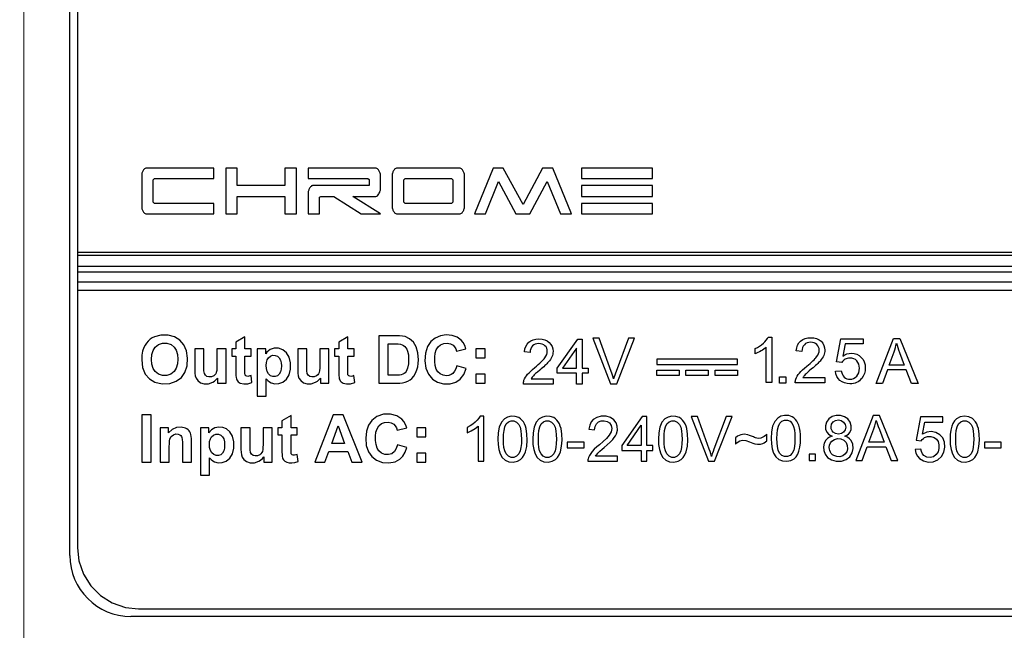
# Model space of a CAD drawing. Header units: inches. Extents: x 0 to 5108, y 0 to 2887.
# Tile 4 of 8: x 274 to 306, y 129 to 149. Entities that reach past the tile are written whole.
import ezdxf

# ---------------------------------------------------------------- set-up
doc = ezdxf.new("R2010")
doc.units = ezdxf.units.IN
doc.header["$MEASUREMENT"] = 0
doc.layers.add('Dimension', color=2, linetype='Continuous', lineweight=9)
doc.styles.add('ROMANS', font='romans')
doc.dimstyles.new('yutana', dxfattribs={"dimscale": 2, "dimtxt": 2, "dimasz": 1.5, "dimexe": 1, "dimexo": 1, "dimgap": 1, "dimtad": 1, "dimdec": 1, "dimzin": 0, "dimdsep": 46, "dimtxsty": 'ROMANS', "dimcen": 0, "dimadec": 0, "dimazin": 0, "dimtp": 0.01, "dimtm": 0.01, "dimtfac": 1, "dimtdec": 1, "dimtmove": 0, "dimatfit": 3, "dimfxl": 1, "dimtolj": 1, "dimtzin": 0, "dimlwd": 0, "dimlwe": 0, "dimarcsym": 0})

# ---------------------------------------------------------------- blocks, each defined once
blk = doc.blocks.new('*D8')
at = {"layer": 'Defpoints', "color": 0}
for p in [(320.306, 190.501), (341.806, 190.501), (274.306, 106.501)]:
    blk.add_point(p, dxfattribs=at)
at = {"layer": 'Dimension', "color": 0, "lineweight": 0}
for p, q in [((322.306, 190.501), (343.806, 190.501)), ((341.806, 112.501), (341.806, 184.501)), ((276.306, 106.501), (343.806, 106.501))]:
    blk.add_line(p, q, dxfattribs=at)
at = {"layer": 'Dimension', "color": 0}
for points in [[(340.806, 184.501), (342.806, 184.501), (341.806, 190.501)], [(340.806, 112.501), (342.806, 112.501), (341.806, 106.501)]]:
    blk.add_solid(points, dxfattribs=at)
at = {"layer": 'Dimension', "color": 0, "insert": (337.306, 148.501), "char_height": 5, "attachment_point": 5, "rotation": 90, "style": 'ROMANS'}
blk.add_mtext('\\A1;84.0', dxfattribs=at)
blk = doc.blocks.new('*D5')
at = {"layer": 'Defpoints', "color": 0}
for p in [(274.306, 106.501), (255.806, 103.001), (271.807, 103.001)]:
    blk.add_point(p, dxfattribs=at)
at = {"layer": 'Dimension', "color": 0, "lineweight": 0}
for p, q in [((255.806, 112.501), (255.806, 132.977)), ((272.306, 106.501), (253.806, 106.501)), ((255.806, 103.001), (255.806, 106.501)), ((269.807, 103.001), (253.806, 103.001)), ((255.806, 97.001), (255.806, 91.001))]:
    blk.add_line(p, q, dxfattribs=at)
at = {"layer": 'Dimension', "color": 0}
for points in [[(254.806, 112.501), (256.806, 112.501), (255.806, 106.501)], [(254.806, 97.001), (256.806, 97.001), (255.806, 103.001)]]:
    blk.add_solid(points, dxfattribs=at)
at = {"layer": 'Dimension', "color": 0, "insert": (251.306, 125.739), "char_height": 5, "attachment_point": 5, "rotation": 90, "style": 'ROMANS'}
blk.add_mtext('\\A1;3.5', dxfattribs=at)
blk = doc.blocks.new('*D6')
at = {"color": 0, "lineweight": 0}
for p, q in [((274.306, 108.501), (274.306, 209.001)), ((320.306, 192.501), (320.306, 209.001)), ((277.306, 207.001), (317.306, 207.001))]:
    blk.add_line(p, q, dxfattribs=at)
at = {"color": 0}
for points in [[(277.306, 207.501), (277.306, 206.501), (274.306, 207.001)], [(317.306, 207.501), (317.306, 206.501), (320.306, 207.001)]]:
    blk.add_solid(points, dxfattribs=at)
at = {"layer": 'Defpoints', "color": 0}
for p in [(320.306, 207.001), (320.306, 190.501), (274.306, 106.501)]:
    blk.add_point(p, dxfattribs=at)
at = {"color": 0, "insert": (297.306, 211.001), "char_height": 4, "attachment_point": 5, "style": 'ROMANS'}
blk.add_mtext('\\A1;46.0', dxfattribs=at)

msp = doc.modelspace()

# ---------------------------------------------------------------- linework, layer by layer
at = {"color": 7, "linetype": 'Continuous'}
for p, q in [((275.806, 131.001), (275.806, 166.001)), ((276.056, 165.75), (276.056, 131.251)), ((280.512, 143.654), (278.309, 143.654)), ((280.512, 143.313), (280.512, 143.654)), ((280.9, 143.654), (280.9, 142.154)), ((281.273, 143.654), (280.9, 143.654)), ((281.273, 143.079), (281.273, 143.654)), ((282.838, 143.654), (282.838, 143.079)), ((283.212, 143.654), (282.838, 143.654)), ((283.212, 142.154), (283.212, 143.654)), ((283.599, 143.654), (283.599, 143.316)), ((285.803, 143.654), (283.599, 143.654)), ((288.547, 143.654), (286.495, 143.654)), ((289.64, 143.654), (289.029, 142.154)), ((289.97, 143.654), (289.64, 143.654)), ((290.616, 142.462), (289.97, 143.654)), ((291.254, 143.654), (290.616, 142.462)), ((291.584, 143.654), (291.254, 143.654)), ((292.196, 142.154), (291.584, 143.654)), ((292.53, 143.654), (292.53, 143.313)), ((294.843, 143.654), (292.53, 143.654)), ((294.843, 143.313), (294.843, 143.654)), ((278.156, 143.436), (278.156, 142.372)), ((278.53, 143.272), (278.574, 143.313)), ((278.53, 142.536), (278.53, 143.272)), ((278.574, 143.313), (280.512, 143.313)), ((283.599, 143.316), (285.544, 143.316)), ((285.544, 143.316), (285.587, 143.275)), ((285.587, 143.275), (285.587, 143.079)), ((285.956, 142.956), (285.956, 143.436)), ((286.342, 143.436), (286.342, 142.372)), ((286.716, 143.272), (286.76, 143.313)), ((286.716, 142.536), (286.716, 143.272)), ((286.76, 143.313), (288.282, 143.313)), ((288.282, 143.313), (288.325, 143.272)), ((288.325, 143.272), (288.325, 142.536)), ((288.7, 142.372), (288.7, 143.436)), ((289.389, 142.154), (289.814, 143.21)), ((289.814, 143.21), (290.381, 142.154)), ((290.842, 142.154), (291.402, 143.22)), ((291.402, 143.22), (291.835, 142.154)), ((292.53, 143.313), (294.843, 143.313)), ((282.838, 143.079), (281.273, 143.079)), ((283.599, 142.863), (283.599, 142.154)), ((285.587, 143.079), (283.741, 143.079)), ((292.53, 143.079), (292.53, 142.724)), ((294.846, 143.079), (292.53, 143.079)), ((294.846, 142.724), (294.846, 143.079)), ((278.574, 142.495), (278.53, 142.536)), ((281.273, 142.154), (281.273, 142.724)), ((281.273, 142.724), (282.838, 142.724)), ((282.838, 142.724), (282.838, 142.154)), ((283.967, 142.702), (284.008, 142.727)), ((283.967, 142.154), (283.967, 142.702)), ((284.008, 142.727), (284.434, 142.727)), ((284.434, 142.727), (285.325, 142.154)), ((285.956, 142.154), (285.059, 142.724)), ((285.059, 142.724), (285.806, 142.724)), ((286.76, 142.495), (286.716, 142.536)), ((288.325, 142.536), (288.282, 142.495)), ((292.53, 142.724), (294.846, 142.724)), ((280.512, 142.495), (278.574, 142.495)), ((280.512, 142.154), (280.512, 142.495)), ((288.282, 142.495), (286.76, 142.495)), ((292.53, 142.495), (292.53, 142.154)), ((294.843, 142.495), (292.53, 142.495)), ((294.843, 142.154), (294.843, 142.495)), ((278.309, 142.154), (280.512, 142.154)), ((280.9, 142.154), (281.273, 142.154)), ((282.838, 142.154), (283.212, 142.154)), ((283.599, 142.154), (283.967, 142.154)), ((285.325, 142.154), (285.956, 142.154)), ((286.495, 142.154), (288.547, 142.154)), ((289.029, 142.154), (289.389, 142.154)), ((290.381, 142.154), (290.842, 142.154)), ((291.835, 142.154), (292.196, 142.154)), ((292.53, 142.154), (294.843, 142.154)), ((318.556, 140.898), (276.056, 140.898)), ((276.056, 140.81), (318.556, 140.81)), ((318.556, 140.437), (276.056, 140.437)), ((276.056, 140.261), (318.556, 140.261)), ((318.556, 139.928), (276.056, 139.928)), ((276.056, 139.664), (318.556, 139.664)), ((281.53, 138.144), (281.233, 137.971)), ((281.53, 137.749), (281.53, 138.144)), ((284.891, 138.144), (284.593, 137.971)), ((284.891, 137.749), (284.891, 138.144)), ((285.901, 138.175), (285.901, 136.628)), ((286.471, 138.175), (285.901, 138.175)), ((291.73, 137.112), (292.401, 138.065)), ((292.401, 138.065), (292.548, 138.065)), ((292.548, 138.065), (292.548, 137.112)), ((279.892, 137.749), (279.892, 137.039)), ((280.189, 137.749), (279.892, 137.749)), ((280.189, 137.233), (280.189, 137.749)), ((280.615, 137.749), (280.615, 137.275)), ((280.912, 137.749), (280.615, 137.749)), ((280.912, 136.628), (280.912, 137.749)), ((281.096, 137.749), (281.096, 137.512)), ((281.233, 137.749), (281.096, 137.749)), ((281.233, 137.971), (281.233, 137.749)), ((281.733, 137.749), (281.53, 137.749)), ((281.733, 137.512), (281.733, 137.749)), ((281.93, 137.749), (281.93, 136.201)), ((282.207, 137.749), (281.93, 137.749)), ((282.207, 137.584), (282.207, 137.749)), ((283.253, 137.749), (283.253, 137.039)), ((283.549, 137.749), (283.253, 137.749)), ((283.549, 137.233), (283.549, 137.749)), ((283.976, 137.749), (283.976, 137.275)), ((284.272, 137.749), (283.976, 137.749)), ((284.272, 136.628), (284.272, 137.749)), ((284.457, 137.749), (284.457, 137.512)), ((284.593, 137.749), (284.457, 137.749)), ((284.593, 137.971), (284.593, 137.749)), ((285.093, 137.749), (284.891, 137.749)), ((285.093, 137.512), (285.093, 137.749)), ((286.213, 136.888), (286.213, 137.913)), ((286.213, 137.913), (286.353, 137.913)), ((288.442, 137.674), (288.751, 137.749)), ((289.078, 137.749), (289.078, 137.452)), ((289.375, 137.749), (289.078, 137.749)), ((289.375, 137.452), (289.375, 137.749)), ((292.367, 137.775), (291.908, 137.112)), ((292.367, 137.112), (292.367, 137.775)), ((281.096, 137.512), (281.233, 137.512)), ((281.233, 137.512), (281.233, 137.023)), ((281.53, 137.06), (281.53, 137.512)), ((281.53, 137.512), (281.733, 137.512)), ((284.457, 137.512), (284.593, 137.512)), ((284.593, 137.512), (284.593, 137.023)), ((284.891, 137.06), (284.891, 137.512)), ((284.891, 137.512), (285.093, 137.512)), ((289.078, 137.452), (289.375, 137.452)), ((280.191, 137.031), (280.189, 137.233)), ((283.551, 137.031), (283.549, 137.233)), ((288.755, 137.1), (288.453, 137.197)), ((288.678, 136.906), (288.755, 137.1)), ((291.73, 136.948), (291.73, 137.112)), ((291.908, 137.112), (292.367, 137.112)), ((292.548, 137.112), (292.746, 137.112)), ((292.746, 137.112), (292.746, 136.948)), ((294.984, 136.872), (294.984, 137.053)), ((294.984, 137.053), (295.721, 137.053)), ((295.721, 137.053), (295.721, 136.872)), ((295.929, 136.872), (295.929, 137.053)), ((295.929, 137.053), (296.666, 137.053)), ((296.666, 137.053), (296.666, 136.872)), ((296.887, 136.872), (296.887, 137.053)), ((296.887, 137.053), (297.624, 137.053)), ((297.624, 137.053), (297.624, 136.872)), ((280.205, 136.944), (280.191, 137.031)), ((280.636, 136.795), (280.636, 136.628)), ((281.757, 136.646), (281.731, 136.876)), ((282.227, 136.201), (282.227, 136.766)), ((283.566, 136.944), (283.551, 137.031)), ((283.996, 136.795), (283.996, 136.628)), ((285.117, 136.646), (285.092, 136.876)), ((286.446, 136.888), (286.213, 136.888)), ((289.078, 136.924), (289.078, 136.628)), ((289.375, 136.924), (289.078, 136.924)), ((289.375, 136.628), (289.375, 136.924)), ((292.367, 136.948), (291.73, 136.948)), ((292.367, 136.596), (292.367, 136.948)), ((292.746, 136.948), (292.548, 136.948)), ((292.548, 136.948), (292.548, 136.596)), ((295.721, 136.872), (294.984, 136.872)), ((296.666, 136.872), (295.929, 136.872)), ((297.624, 136.872), (296.887, 136.872)), ((280.636, 136.628), (280.912, 136.628)), ((283.996, 136.628), (284.272, 136.628)), ((285.901, 136.628), (286.488, 136.628)), ((289.078, 136.628), (289.375, 136.628)), ((292.548, 136.596), (292.367, 136.596)), ((281.93, 136.201), (282.227, 136.201)), ((278.156, 135.595), (278.156, 134.048)), ((278.468, 135.595), (278.156, 135.595)), ((278.468, 134.048), (278.468, 135.595)), ((283.036, 135.565), (282.739, 135.392)), ((283.036, 135.169), (283.036, 135.565)), ((284.412, 135.595), (283.81, 134.048)), ((284.743, 135.595), (284.412, 135.595)), ((285.363, 134.048), (284.743, 135.595)), ((289.329, 135.548), (289.213, 135.548)), ((289.329, 134.073), (289.329, 135.548)), ((294.509, 135.542), (293.839, 134.59)), ((294.657, 135.542), (294.509, 135.542)), ((294.657, 134.59), (294.657, 135.542)), ((296.315, 135.542), (296.104, 135.542)), ((296.104, 135.542), (296.674, 134.073)), ((296.697, 134.475), (296.315, 135.542)), ((297.25, 135.542), (296.853, 134.475)), ((296.873, 134.073), (297.448, 135.542)), ((297.448, 135.542), (297.25, 135.542)), ((302.053, 135.567), (301.489, 134.098)), ((302.262, 135.567), (302.053, 135.567)), ((302.864, 134.098), (302.262, 135.567)), ((303.599, 135.522), (303.456, 134.767)), ((304.329, 135.522), (303.599, 135.522)), ((304.329, 135.35), (304.329, 135.522)), ((278.762, 135.169), (278.762, 134.048)), ((279.037, 135.169), (278.762, 135.169)), ((279.037, 135.004), (279.037, 135.169)), ((280.076, 135.169), (280.076, 133.622)), ((280.352, 135.169), (280.076, 135.169)), ((280.352, 135.004), (280.352, 135.169)), ((281.398, 135.169), (281.398, 134.459)), ((281.695, 135.169), (281.398, 135.169)), ((281.695, 134.654), (281.695, 135.169)), ((282.121, 135.169), (282.121, 134.696)), ((282.418, 135.169), (282.121, 135.169)), ((282.418, 134.048), (282.418, 135.169)), ((282.602, 135.169), (282.602, 134.933)), ((282.739, 135.169), (282.602, 135.169)), ((282.739, 135.392), (282.739, 135.169)), ((283.239, 135.169), (283.036, 135.169)), ((283.239, 134.933), (283.239, 135.169)), ((284.365, 134.66), (284.574, 135.234)), ((284.574, 135.234), (284.787, 134.66)), ((286.508, 135.095), (286.816, 135.169)), ((287.144, 135.169), (287.144, 134.872)), ((287.441, 135.169), (287.144, 135.169)), ((287.441, 134.872), (287.441, 135.169)), ((288.788, 135.179), (288.788, 135.005)), ((289.149, 135.222), (289.149, 134.073)), ((292.768, 135.123), (292.954, 135.104)), ((294.017, 134.59), (294.476, 135.252)), ((294.476, 135.252), (294.476, 134.59)), ((301.913, 134.701), (302.074, 135.132)), ((302.258, 135.108), (302.411, 134.701)), ((303.664, 134.955), (303.743, 135.35)), ((303.743, 135.35), (304.329, 135.35)), ((282.602, 134.933), (282.739, 134.933)), ((282.739, 134.933), (282.739, 134.444)), ((283.036, 134.481), (283.036, 134.933)), ((283.036, 134.933), (283.239, 134.933)), ((287.144, 134.872), (287.441, 134.872)), ((297.551, 134.836), (297.551, 134.631)), ((298.577, 134.747), (298.577, 134.96)), ((279.059, 134.048), (279.059, 134.556)), ((279.487, 134.62), (279.487, 134.048)), ((279.784, 134.048), (279.784, 134.745)), ((281.697, 134.452), (281.695, 134.654)), ((284.787, 134.66), (284.365, 134.66)), ((286.821, 134.521), (286.518, 134.617)), ((292.608, 134.695), (292.054, 134.695)), ((292.054, 134.695), (292.054, 134.514)), ((292.054, 134.514), (292.608, 134.514)), ((292.608, 134.514), (292.608, 134.695)), ((293.839, 134.59), (293.839, 134.425)), ((294.476, 134.59), (294.017, 134.59)), ((294.855, 134.59), (294.657, 134.59)), ((294.855, 134.425), (294.855, 134.59)), ((301.695, 134.098), (301.856, 134.543)), ((301.856, 134.543), (302.471, 134.543)), ((302.411, 134.701), (301.913, 134.701)), ((302.471, 134.543), (302.642, 134.098)), ((303.613, 134.474), (303.425, 134.458)), ((303.456, 134.767), (303.626, 134.745)), ((306.241, 134.695), (305.687, 134.695)), ((305.687, 134.695), (305.687, 134.514)), ((305.687, 134.514), (306.241, 134.514)), ((306.241, 134.514), (306.241, 134.695)), ((280.373, 133.622), (280.373, 134.186)), ((281.711, 134.364), (281.697, 134.452)), ((282.142, 134.215), (282.142, 134.048)), ((283.263, 134.067), (283.238, 134.297)), ((284.141, 134.048), (284.269, 134.399)), ((284.269, 134.399), (284.887, 134.399)), ((284.887, 134.399), (285.022, 134.048)), ((287.144, 134.344), (287.144, 134.048)), ((287.441, 134.344), (287.144, 134.344)), ((287.441, 134.048), (287.441, 134.344)), ((293.705, 134.246), (292.985, 134.246)), ((293.705, 134.073), (293.705, 134.246)), ((293.839, 134.425), (294.476, 134.425)), ((294.476, 134.425), (294.476, 134.073)), ((294.657, 134.425), (294.855, 134.425)), ((294.657, 134.073), (294.657, 134.425)), ((300.173, 134.303), (299.967, 134.303)), ((299.967, 134.303), (299.967, 134.098)), ((300.173, 134.098), (300.173, 134.303)), ((278.156, 134.048), (278.468, 134.048)), ((278.762, 134.048), (279.059, 134.048)), ((279.487, 134.048), (279.784, 134.048)), ((282.142, 134.048), (282.418, 134.048)), ((283.81, 134.048), (284.141, 134.048)), ((285.022, 134.048), (285.363, 134.048)), ((287.144, 134.048), (287.441, 134.048)), ((289.149, 134.073), (289.329, 134.073)), ((292.734, 134.073), (293.705, 134.073)), ((294.476, 134.073), (294.657, 134.073)), ((296.674, 134.073), (296.873, 134.073)), ((299.967, 134.098), (300.173, 134.098)), ((301.489, 134.098), (301.695, 134.098)), ((302.642, 134.098), (302.864, 134.098)), ((280.076, 133.622), (280.373, 133.622)), ((315.806, 129.001), (277.806, 129.001)), ((278.056, 129.251), (315.556, 129.251))]:
    msp.add_line(p, q, dxfattribs=at)
for points in [[(278.17, 143.507), (278.162, 143.483), (278.158, 143.459), (278.156, 143.436)], [(278.251, 143.632), (278.218, 143.598), (278.191, 143.556), (278.17, 143.507)], [(278.309, 143.654), (278.29, 143.652), (278.27, 143.644), (278.251, 143.632)], [(285.859, 143.632), (285.84, 143.644), (285.821, 143.652), (285.803, 143.654)], [(285.941, 143.507), (285.92, 143.557), (285.892, 143.599), (285.859, 143.632)], [(285.956, 143.436), (285.954, 143.459), (285.949, 143.483), (285.941, 143.507)], [(286.357, 143.507), (286.349, 143.483), (286.344, 143.459), (286.342, 143.436)], [(286.391, 143.578), (286.377, 143.554), (286.366, 143.531), (286.357, 143.507)], [(286.438, 143.632), (286.42, 143.615), (286.404, 143.597), (286.391, 143.578)], [(286.495, 143.654), (286.476, 143.652), (286.457, 143.644), (286.438, 143.632)], [(288.602, 143.632), (288.584, 143.644), (288.565, 143.652), (288.547, 143.654)], [(288.685, 143.507), (288.664, 143.557), (288.636, 143.599), (288.602, 143.632)], [(288.7, 143.436), (288.698, 143.459), (288.693, 143.483), (288.685, 143.507)], [(283.612, 142.929), (283.605, 142.906), (283.6, 142.885), (283.599, 142.863)], [(283.644, 142.999), (283.632, 142.977), (283.621, 142.954), (283.612, 142.929)], [(283.689, 143.055), (283.673, 143.038), (283.658, 143.02), (283.644, 142.999)], [(283.741, 143.079), (283.723, 143.076), (283.705, 143.068), (283.689, 143.055)], [(285.906, 142.81), (285.92, 142.835), (285.932, 142.861), (285.941, 142.886)], [(285.941, 142.886), (285.949, 142.91), (285.954, 142.933), (285.956, 142.956)], [(285.806, 142.724), (285.833, 142.732), (285.86, 142.751), (285.884, 142.778), (285.906, 142.81)], [(278.156, 142.372), (278.158, 142.349), (278.162, 142.325), (278.17, 142.301)], [(278.17, 142.301), (278.18, 142.276), (278.191, 142.253), (278.204, 142.231)], [(278.204, 142.231), (278.218, 142.211), (278.234, 142.192), (278.251, 142.176)], [(286.342, 142.372), (286.344, 142.349), (286.349, 142.325), (286.357, 142.301)], [(286.357, 142.301), (286.366, 142.277), (286.377, 142.253), (286.391, 142.231)], [(286.391, 142.231), (286.405, 142.211), (286.421, 142.192), (286.438, 142.176)], [(288.602, 142.176), (288.621, 142.193), (288.638, 142.211), (288.651, 142.231)], [(288.651, 142.231), (288.665, 142.253), (288.676, 142.277), (288.685, 142.301)], [(288.685, 142.301), (288.693, 142.325), (288.698, 142.349), (288.7, 142.372)], [(278.251, 142.176), (278.27, 142.164), (278.29, 142.157), (278.309, 142.154)], [(286.438, 142.176), (286.457, 142.164), (286.476, 142.157), (286.495, 142.154)], [(288.547, 142.154), (288.565, 142.157), (288.584, 142.164), (288.602, 142.176)], [(278.571, 138.14), (278.502, 138.105), (278.435, 138.059), (278.37, 138.001)], [(279.453, 136.813), (279.569, 136.978), (279.639, 137.193), (279.656, 137.445), (279.622, 137.684), (279.537, 137.88), (279.405, 138.033), (279.232, 138.14), (279.02, 138.195), (278.782, 138.194), (278.571, 138.14)], [(286.766, 138.146), (286.675, 138.164), (286.576, 138.172), (286.471, 138.175)], [(287.197, 137.386), (287.181, 137.615), (287.125, 137.811), (287.032, 137.965), (286.909, 138.078), (286.766, 138.146)], [(288.593, 138.033), (288.462, 138.127), (288.3, 138.185), (288.107, 138.201), (287.913, 138.173), (287.746, 138.101), (287.607, 137.988)], [(288.751, 137.749), (288.711, 137.861), (288.658, 137.957), (288.593, 138.033)], [(302.15, 136.613), (302.714, 138.082), (302.923, 138.082), (303.525, 136.613), (303.303, 136.613), (303.132, 137.058), (302.517, 137.058), (302.356, 136.613), (302.15, 136.613)], [(278.226, 137.789), (278.186, 137.67), (278.163, 137.536), (278.156, 137.392)], [(278.37, 138.001), (278.314, 137.935), (278.265, 137.863), (278.226, 137.789)], [(278.478, 137.402), (278.49, 137.561), (278.529, 137.697), (278.596, 137.802)], [(278.596, 137.802), (278.701, 137.885), (278.833, 137.929), (278.982, 137.929), (279.114, 137.886), (279.217, 137.803)], [(279.217, 137.803), (279.283, 137.699), (279.321, 137.567), (279.334, 137.412), (279.322, 137.253), (279.282, 137.112), (279.214, 137.003)], [(282.352, 137.721), (282.296, 137.683), (282.246, 137.636), (282.207, 137.584)], [(282.888, 137.621), (282.767, 137.72), (282.629, 137.768), (282.482, 137.767), (282.352, 137.721)], [(286.353, 137.913), (286.445, 137.913), (286.53, 137.908), (286.61, 137.898)], [(286.61, 137.898), (286.666, 137.881), (286.715, 137.856), (286.754, 137.825)], [(286.754, 137.825), (286.79, 137.784), (286.82, 137.734), (286.843, 137.676)], [(287.607, 137.988), (287.496, 137.823), (287.426, 137.608), (287.408, 137.356), (287.441, 137.114), (287.526, 136.915), (287.658, 136.762), (287.823, 136.658), (288.02, 136.606), (288.233, 136.609), (288.418, 136.661), (288.565, 136.759), (288.678, 136.906)], [(287.835, 136.993), (287.781, 137.083), (287.747, 137.198), (287.732, 137.329), (287.731, 137.471), (287.746, 137.603), (287.78, 137.719), (287.837, 137.811)], [(287.837, 137.811), (287.923, 137.884), (288.027, 137.925), (288.14, 137.933), (288.242, 137.913), (288.327, 137.864)], [(288.327, 137.864), (288.376, 137.815), (288.416, 137.75), (288.442, 137.674)], [(278.156, 137.392), (278.185, 137.134), (278.274, 136.923), (278.409, 136.765), (278.589, 136.657), (278.82, 136.605), (279.073, 136.615), (279.287, 136.688), (279.453, 136.813)], [(278.599, 137.004), (278.532, 137.109), (278.491, 137.246), (278.478, 137.402)], [(282.223, 137.207), (282.231, 137.304), (282.254, 137.388), (282.295, 137.456)], [(282.295, 137.456), (282.359, 137.51), (282.435, 137.536), (282.517, 137.535), (282.591, 137.507), (282.651, 137.454)], [(282.651, 137.454), (282.692, 137.383), (282.715, 137.292), (282.722, 137.192)], [(282.886, 136.758), (282.973, 136.901), (283.018, 137.086), (283.018, 137.294), (282.974, 137.479), (282.888, 137.621)], [(286.843, 137.676), (286.868, 137.551), (286.875, 137.411), (286.869, 137.259), (286.843, 137.117)], [(287.15, 137.057), (287.177, 137.158), (287.193, 137.269), (287.197, 137.386)], [(279.892, 137.039), (279.895, 136.949), (279.908, 136.865), (279.932, 136.791)], [(280.615, 137.275), (280.615, 137.19), (280.612, 137.111), (280.606, 137.038), (280.593, 136.974)], [(281.536, 136.901), (281.53, 136.95), (281.531, 137.004), (281.53, 137.06)], [(282.299, 136.928), (282.255, 137.004), (282.231, 137.1), (282.223, 137.207)], [(282.722, 137.192), (282.716, 137.086), (282.694, 136.994), (282.653, 136.921)], [(283.253, 137.039), (283.256, 136.949), (283.269, 136.865), (283.293, 136.791)], [(283.976, 137.275), (283.975, 137.19), (283.973, 137.111), (283.966, 137.038), (283.954, 136.974)], [(284.896, 136.901), (284.891, 136.95), (284.891, 137.004), (284.891, 137.06)], [(286.843, 137.117), (286.822, 137.059), (286.795, 137.008), (286.761, 136.967)], [(286.985, 136.784), (287.049, 136.859), (287.105, 136.951), (287.15, 137.057)], [(288.453, 137.197), (288.423, 137.097), (288.38, 137.013), (288.324, 136.947)], [(279.214, 137.003), (279.107, 136.917), (278.979, 136.874), (278.837, 136.873), (278.708, 136.917), (278.599, 137.004)], [(279.932, 136.791), (279.99, 136.708), (280.081, 136.641), (280.199, 136.606), (280.338, 136.609), (280.475, 136.654)], [(280.511, 136.87), (280.432, 136.835), (280.354, 136.829), (280.288, 136.846), (280.236, 136.886), (280.205, 136.944)], [(280.475, 136.654), (280.537, 136.693), (280.592, 136.741), (280.636, 136.795)], [(280.593, 136.974), (280.575, 136.936), (280.547, 136.901), (280.511, 136.87)], [(281.233, 137.023), (281.233, 136.949), (281.235, 136.879), (281.242, 136.814)], [(281.242, 136.814), (281.251, 136.772), (281.265, 136.732), (281.284, 136.699)], [(281.563, 136.863), (281.55, 136.874), (281.541, 136.887), (281.536, 136.901)], [(281.731, 136.876), (281.693, 136.863), (281.656, 136.852), (281.622, 136.848), (281.589, 136.851), (281.563, 136.863)], [(282.227, 136.766), (282.278, 136.715), (282.331, 136.672), (282.385, 136.639)], [(282.653, 136.921), (282.593, 136.868), (282.519, 136.841), (282.438, 136.842), (282.362, 136.871), (282.299, 136.928)], [(282.385, 136.639), (282.504, 136.605), (282.642, 136.611), (282.771, 136.661), (282.886, 136.758)], [(283.293, 136.791), (283.351, 136.708), (283.442, 136.641), (283.559, 136.606), (283.698, 136.609), (283.836, 136.654)], [(283.871, 136.87), (283.793, 136.835), (283.716, 136.829), (283.65, 136.845), (283.598, 136.884), (283.566, 136.944)], [(283.836, 136.654), (283.897, 136.693), (283.952, 136.741), (283.996, 136.795)], [(283.954, 136.974), (283.935, 136.936), (283.907, 136.901), (283.871, 136.87)], [(284.593, 137.023), (284.593, 136.95), (284.596, 136.88), (284.603, 136.814)], [(284.603, 136.814), (284.612, 136.772), (284.625, 136.732), (284.644, 136.699)], [(284.923, 136.863), (284.911, 136.874), (284.902, 136.887), (284.896, 136.901)], [(285.092, 136.876), (285.044, 136.86), (284.999, 136.849), (284.958, 136.85), (284.923, 136.863)], [(286.635, 136.903), (286.576, 136.893), (286.513, 136.889), (286.446, 136.888)], [(286.761, 136.967), (286.726, 136.941), (286.683, 136.919), (286.635, 136.903)], [(286.765, 136.66), (286.849, 136.693), (286.923, 136.735), (286.985, 136.784)], [(288.11, 136.868), (288.007, 136.884), (287.908, 136.929), (287.835, 136.993)], [(288.324, 136.947), (288.264, 136.906), (288.188, 136.878), (288.11, 136.868)], [(298.997, 136.629), (298.997, 136.834), (299.202, 136.834), (299.202, 136.629), (298.997, 136.629)], [(281.284, 136.699), (281.308, 136.672), (281.34, 136.648), (281.378, 136.629)], [(281.378, 136.629), (281.49, 136.603), (281.619, 136.609), (281.757, 136.646)], [(284.644, 136.699), (284.668, 136.672), (284.701, 136.648), (284.738, 136.629)], [(284.738, 136.629), (284.85, 136.604), (284.978, 136.608), (285.117, 136.646)], [(286.488, 136.628), (286.587, 136.631), (286.68, 136.641), (286.765, 136.66)], [(286.659, 135.454), (286.497, 135.562), (286.289, 135.617), (286.053, 135.61), (285.842, 135.539), (285.673, 135.408)], [(286.816, 135.169), (286.776, 135.281), (286.723, 135.377), (286.659, 135.454)], [(289.213, 135.548), (289.171, 135.48), (289.117, 135.414), (289.052, 135.352)], [(290.004, 135.462), (289.907, 135.35), (289.837, 135.194), (289.8, 135.008), (289.791, 134.798)], [(290.477, 135.5), (290.363, 135.54), (290.23, 135.547), (290.105, 135.52), (290.004, 135.462)], [(290.625, 135.363), (290.581, 135.419), (290.531, 135.466), (290.477, 135.5)], [(291.145, 135.462), (291.048, 135.35), (290.978, 135.194), (290.941, 135.008), (290.932, 134.798)], [(291.619, 135.5), (291.502, 135.54), (291.37, 135.547), (291.246, 135.52), (291.145, 135.462)], [(291.766, 135.363), (291.722, 135.419), (291.672, 135.466), (291.619, 135.5)], [(292.911, 135.439), (292.843, 135.359), (292.793, 135.251), (292.768, 135.123)], [(293.58, 135.431), (293.471, 135.504), (293.328, 135.543), (293.168, 135.544), (293.023, 135.508), (292.911, 135.439)], [(293.667, 134.966), (293.7, 135.095), (293.695, 135.223), (293.655, 135.334), (293.58, 135.431)], [(295.252, 135.462), (295.155, 135.35), (295.085, 135.194), (295.048, 135.008), (295.039, 134.798)], [(295.726, 135.5), (295.61, 135.54), (295.477, 135.547), (295.353, 135.52), (295.252, 135.462)], [(295.873, 135.363), (295.83, 135.419), (295.779, 135.466), (295.726, 135.5)], [(298.937, 135.487), (298.84, 135.374), (298.77, 135.218), (298.733, 135.032), (298.724, 134.822)], [(299.411, 135.525), (299.295, 135.565), (299.162, 135.571), (299.038, 135.545), (298.937, 135.487)], [(299.558, 135.387), (299.515, 135.444), (299.464, 135.49), (299.411, 135.525)], [(300.608, 135.463), (300.528, 135.354), (300.495, 135.23), (300.502, 135.11), (300.547, 135.011)], [(301.225, 135.46), (301.122, 135.531), (300.99, 135.568), (300.841, 135.568), (300.71, 135.532), (300.608, 135.463)], [(301.288, 135.011), (301.333, 135.11), (301.34, 135.227), (301.306, 135.35), (301.225, 135.46)], [(304.779, 135.462), (304.715, 135.397), (304.661, 135.314), (304.619, 135.217)], [(305.399, 135.363), (305.304, 135.467), (305.182, 135.529), (305.037, 135.548), (304.893, 135.525), (304.779, 135.462)], [(279.586, 135.159), (279.446, 135.192), (279.292, 135.179), (279.156, 135.118), (279.037, 135.004)], [(279.709, 135.068), (279.677, 135.103), (279.635, 135.134), (279.586, 135.159)], [(281.033, 135.041), (280.927, 135.131), (280.806, 135.182), (280.673, 135.193), (280.548, 135.165), (280.438, 135.1), (280.352, 135.004)], [(285.673, 135.408), (285.567, 135.256), (285.498, 135.057), (285.474, 134.825), (285.494, 134.589), (285.563, 134.387), (285.672, 134.232)], [(285.901, 134.413), (285.847, 134.504), (285.813, 134.618), (285.798, 134.749), (285.797, 134.891), (285.811, 135.023), (285.846, 135.139), (285.902, 135.231)], [(285.902, 135.231), (285.989, 135.304), (286.094, 135.346), (286.206, 135.354), (286.308, 135.333), (286.393, 135.285)], [(286.393, 135.285), (286.441, 135.236), (286.481, 135.171), (286.508, 135.095)], [(289.052, 135.352), (288.974, 135.289), (288.886, 135.231), (288.788, 135.179)], [(288.788, 135.005), (288.924, 135.068), (289.046, 135.141), (289.149, 135.222)], [(289.976, 134.798), (289.979, 134.945), (289.994, 135.078), (290.023, 135.195), (290.069, 135.293)], [(290.069, 135.293), (290.138, 135.362), (290.224, 135.395), (290.318, 135.393), (290.405, 135.355), (290.479, 135.279)], [(290.479, 135.279), (290.522, 135.186), (290.546, 135.072), (290.559, 134.942), (290.563, 134.797), (290.56, 134.656), (290.547, 134.528), (290.523, 134.412), (290.479, 134.316)], [(290.716, 135.144), (290.691, 135.224), (290.661, 135.297), (290.625, 135.363)], [(290.696, 134.38), (290.735, 134.559), (290.748, 134.761), (290.743, 134.962), (290.716, 135.144)], [(291.117, 134.798), (291.12, 134.945), (291.135, 135.078), (291.164, 135.195), (291.211, 135.293)], [(291.211, 135.293), (291.279, 135.361), (291.365, 135.395), (291.46, 135.393), (291.547, 135.355), (291.62, 135.279)], [(291.62, 135.279), (291.664, 135.186), (291.688, 135.072), (291.701, 134.942), (291.705, 134.797), (291.701, 134.656), (291.689, 134.528), (291.665, 134.412), (291.62, 134.316)], [(291.857, 135.144), (291.833, 135.224), (291.803, 135.298), (291.766, 135.363)], [(291.837, 134.38), (291.877, 134.563), (291.89, 134.767), (291.885, 134.965), (291.857, 135.144)], [(292.954, 135.104), (292.971, 135.213), (293.015, 135.3), (293.08, 135.358), (293.168, 135.391), (293.27, 135.397), (293.365, 135.375), (293.441, 135.325)], [(293.441, 135.325), (293.495, 135.245), (293.517, 135.144), (293.496, 135.037), (293.433, 134.927)], [(295.225, 134.798), (295.228, 134.945), (295.242, 135.078), (295.272, 135.195), (295.318, 135.293)], [(295.318, 135.293), (295.387, 135.361), (295.472, 135.395), (295.567, 135.393), (295.654, 135.355), (295.728, 135.279)], [(295.728, 135.279), (295.771, 135.186), (295.795, 135.072), (295.808, 134.942), (295.812, 134.797), (295.808, 134.656), (295.796, 134.528), (295.772, 134.412), (295.728, 134.316)], [(295.965, 135.144), (295.94, 135.224), (295.91, 135.298), (295.873, 135.363)], [(295.945, 134.38), (295.984, 134.563), (295.997, 134.767), (295.992, 134.965), (295.965, 135.144)], [(298.91, 134.822), (298.913, 134.969), (298.927, 135.103), (298.956, 135.22), (299.003, 135.318)], [(299.003, 135.318), (299.072, 135.386), (299.157, 135.42), (299.252, 135.418), (299.339, 135.38), (299.413, 135.304)], [(299.413, 135.304), (299.456, 135.211), (299.48, 135.097), (299.493, 134.967), (299.497, 134.822), (299.494, 134.681), (299.481, 134.553), (299.457, 134.436), (299.413, 134.341)], [(299.65, 135.169), (299.625, 135.249), (299.595, 135.322), (299.558, 135.387)], [(299.683, 134.822), (299.68, 134.945), (299.67, 135.061), (299.65, 135.169)], [(300.678, 135.2), (300.695, 135.286), (300.747, 135.359), (300.826, 135.409), (300.92, 135.424), (301.012, 135.407), (301.088, 135.356)], [(300.744, 135.029), (300.71, 135.074), (300.686, 135.133), (300.678, 135.2)], [(301.088, 135.356), (301.139, 135.281), (301.156, 135.191), (301.14, 135.103), (301.09, 135.029)], [(302.074, 135.132), (302.106, 135.227), (302.133, 135.32), (302.153, 135.412)], [(302.153, 135.412), (302.184, 135.312), (302.219, 135.211), (302.258, 135.108)], [(304.619, 135.217), (304.587, 135.089), (304.571, 134.948), (304.566, 134.798)], [(304.751, 134.798), (304.754, 134.945), (304.768, 135.078), (304.798, 135.195), (304.844, 135.293)], [(304.844, 135.293), (304.913, 135.362), (304.999, 135.395), (305.093, 135.393), (305.18, 135.355), (305.253, 135.279)], [(305.253, 135.279), (305.297, 135.186), (305.321, 135.072), (305.334, 134.942), (305.338, 134.797), (305.334, 134.656), (305.322, 134.528), (305.298, 134.412), (305.253, 134.316)], [(305.49, 135.144), (305.466, 135.224), (305.436, 135.297), (305.399, 135.363)], [(305.47, 134.38), (305.51, 134.559), (305.523, 134.761), (305.518, 134.962), (305.49, 135.144)], [(279.059, 134.556), (279.06, 134.649), (279.066, 134.735), (279.081, 134.813)], [(279.081, 134.813), (279.123, 134.887), (279.194, 134.942), (279.273, 134.966), (279.347, 134.962), (279.406, 134.938)], [(279.406, 134.938), (279.431, 134.917), (279.452, 134.888), (279.468, 134.855)], [(279.468, 134.855), (279.482, 134.784), (279.485, 134.704), (279.487, 134.62)], [(279.767, 134.944), (279.753, 134.989), (279.733, 135.031), (279.709, 135.068)], [(279.784, 134.745), (279.782, 134.815), (279.777, 134.881), (279.767, 134.944)], [(280.369, 134.627), (280.376, 134.724), (280.4, 134.809), (280.441, 134.876)], [(280.441, 134.876), (280.505, 134.93), (280.581, 134.957), (280.664, 134.956), (280.737, 134.928), (280.796, 134.874)], [(280.796, 134.874), (280.838, 134.803), (280.861, 134.713), (280.867, 134.612)], [(281.032, 134.178), (281.119, 134.321), (281.164, 134.507), (281.164, 134.715), (281.12, 134.899), (281.033, 135.041)], [(289.791, 134.798), (289.798, 134.618), (289.823, 134.455), (289.869, 134.315), (289.936, 134.2)], [(290.061, 134.316), (290.016, 134.411), (289.992, 134.528), (289.98, 134.657), (289.976, 134.798)], [(290.932, 134.798), (290.939, 134.618), (290.964, 134.455), (291.01, 134.315), (291.077, 134.2)], [(291.202, 134.316), (291.157, 134.411), (291.133, 134.528), (291.121, 134.657), (291.117, 134.798)], [(293.433, 134.927), (293.341, 134.821), (293.231, 134.719), (293.11, 134.616)], [(293.269, 134.529), (293.369, 134.615), (293.462, 134.701), (293.547, 134.787)], [(293.547, 134.787), (293.595, 134.846), (293.635, 134.906), (293.667, 134.966)], [(295.039, 134.798), (295.046, 134.618), (295.071, 134.455), (295.117, 134.315), (295.185, 134.2)], [(295.309, 134.316), (295.265, 134.411), (295.241, 134.528), (295.228, 134.657), (295.225, 134.798)], [(297.957, 134.939), (297.841, 134.957), (297.726, 134.942), (297.625, 134.898), (297.551, 134.836)], [(298.145, 134.869), (298.081, 134.896), (298.018, 134.92), (297.957, 134.939)], [(298.249, 134.831), (298.215, 134.842), (298.18, 134.855), (298.145, 134.869)], [(298.453, 134.862), (298.384, 134.833), (298.316, 134.822), (298.249, 134.831)], [(298.577, 134.96), (298.538, 134.922), (298.496, 134.889), (298.453, 134.862)], [(298.724, 134.822), (298.731, 134.642), (298.756, 134.48), (298.802, 134.34), (298.87, 134.225)], [(298.994, 134.341), (298.95, 134.436), (298.926, 134.553), (298.913, 134.681), (298.91, 134.822)], [(299.63, 134.405), (299.661, 134.532), (299.678, 134.673), (299.683, 134.822)], [(300.713, 134.894), (300.629, 134.862), (300.559, 134.817), (300.507, 134.763)], [(300.547, 135.011), (300.59, 134.965), (300.646, 134.925), (300.713, 134.894)], [(300.703, 134.732), (300.786, 134.79), (300.886, 134.815), (300.996, 134.807), (301.093, 134.762), (301.167, 134.688), (301.209, 134.591), (301.216, 134.484), (301.191, 134.385), (301.133, 134.304)], [(301.09, 135.029), (301.014, 134.98), (300.919, 134.963), (300.821, 134.98), (300.744, 135.029)], [(301.125, 134.894), (301.192, 134.926), (301.247, 134.965), (301.288, 135.011)], [(301.331, 134.752), (301.279, 134.809), (301.21, 134.857), (301.125, 134.894)], [(303.626, 134.745), (303.655, 134.784), (303.693, 134.819), (303.736, 134.848)], [(304.282, 134.226), (304.363, 134.369), (304.397, 134.537), (304.384, 134.7), (304.329, 134.835), (304.233, 134.943), (304.1, 135.018), (303.952, 135.047), (303.807, 135.027), (303.664, 134.955)], [(303.736, 134.848), (303.834, 134.882), (303.943, 134.884), (304.042, 134.855), (304.121, 134.798)], [(304.121, 134.798), (304.175, 134.719), (304.203, 134.615), (304.204, 134.496), (304.174, 134.383), (304.116, 134.294)], [(304.566, 134.798), (304.572, 134.618), (304.597, 134.455), (304.644, 134.315), (304.711, 134.2)], [(304.836, 134.316), (304.791, 134.411), (304.767, 134.528), (304.755, 134.657), (304.751, 134.798)], [(280.444, 134.348), (280.401, 134.424), (280.376, 134.52), (280.369, 134.627)], [(280.867, 134.612), (280.862, 134.506), (280.839, 134.414), (280.799, 134.341)], [(282.121, 134.696), (282.121, 134.61), (282.119, 134.531), (282.112, 134.459), (282.099, 134.394)], [(283.042, 134.321), (283.037, 134.371), (283.037, 134.424), (283.036, 134.481)], [(286.518, 134.617), (286.475, 134.489), (286.411, 134.389), (286.325, 134.323), (286.219, 134.291), (286.099, 134.295), (285.99, 134.337), (285.901, 134.413)], [(286.589, 134.144), (286.685, 134.239), (286.764, 134.367), (286.821, 134.521)], [(293.11, 134.616), (293.023, 134.543), (292.944, 134.469), (292.874, 134.393)], [(293.06, 134.344), (293.125, 134.406), (293.196, 134.467), (293.269, 134.529)], [(296.774, 134.234), (296.751, 134.313), (296.725, 134.394), (296.697, 134.475)], [(296.853, 134.475), (296.825, 134.396), (296.799, 134.316), (296.774, 134.234)], [(297.551, 134.631), (297.598, 134.674), (297.645, 134.711), (297.693, 134.74)], [(297.693, 134.74), (297.786, 134.766), (297.895, 134.756), (298.011, 134.714)], [(298.011, 134.714), (298.07, 134.688), (298.128, 134.665), (298.185, 134.647)], [(298.185, 134.647), (298.28, 134.633), (298.369, 134.638), (298.447, 134.66)], [(298.447, 134.66), (298.491, 134.682), (298.535, 134.712), (298.577, 134.747)], [(300.507, 134.763), (300.456, 134.668), (300.434, 134.551), (300.443, 134.424), (300.488, 134.304), (300.567, 134.202)], [(300.567, 134.202), (300.691, 134.117), (300.847, 134.076), (301.021, 134.081), (301.173, 134.131), (301.292, 134.225), (301.37, 134.347), (301.401, 134.49), (301.387, 134.634), (301.331, 134.752)], [(300.619, 134.521), (300.63, 134.6), (300.66, 134.674), (300.703, 134.732)], [(300.656, 134.372), (300.635, 134.422), (300.623, 134.473), (300.619, 134.521)], [(303.711, 134.266), (303.667, 134.32), (303.633, 134.392), (303.613, 134.474)], [(280.373, 134.186), (280.424, 134.135), (280.477, 134.092), (280.531, 134.06)], [(280.799, 134.341), (280.738, 134.288), (280.665, 134.261), (280.584, 134.262), (280.508, 134.291), (280.444, 134.348)], [(280.531, 134.06), (280.65, 134.025), (280.788, 134.031), (280.917, 134.081), (281.032, 134.178)], [(281.398, 134.459), (281.402, 134.369), (281.415, 134.285), (281.439, 134.211)], [(281.439, 134.211), (281.494, 134.13), (281.584, 134.064), (281.703, 134.027), (281.843, 134.029), (281.982, 134.074)], [(282.017, 134.29), (281.938, 134.255), (281.86, 134.249), (281.794, 134.266), (281.742, 134.306), (281.711, 134.364)], [(281.982, 134.074), (282.043, 134.113), (282.098, 134.161), (282.142, 134.215)], [(282.099, 134.394), (282.081, 134.357), (282.053, 134.321), (282.017, 134.29)], [(282.739, 134.444), (282.739, 134.369), (282.742, 134.3), (282.748, 134.235)], [(282.748, 134.235), (282.757, 134.192), (282.771, 134.153), (282.79, 134.119)], [(283.068, 134.283), (283.056, 134.294), (283.047, 134.307), (283.042, 134.321)], [(283.238, 134.297), (283.19, 134.28), (283.145, 134.27), (283.103, 134.27), (283.068, 134.283)], [(285.672, 134.232), (285.831, 134.107), (286.02, 134.037), (286.234, 134.023), (286.432, 134.061), (286.589, 134.144)], [(289.936, 134.2), (290.034, 134.112), (290.155, 134.061), (290.295, 134.049), (290.429, 134.074), (290.537, 134.135)], [(290.479, 134.316), (290.404, 134.239), (290.316, 134.201), (290.224, 134.201), (290.136, 134.239), (290.061, 134.316)], [(290.537, 134.135), (290.6, 134.199), (290.654, 134.282), (290.696, 134.38)], [(291.077, 134.2), (291.176, 134.111), (291.298, 134.06), (291.438, 134.049), (291.571, 134.074), (291.678, 134.135)], [(291.62, 134.316), (291.545, 134.239), (291.458, 134.201), (291.365, 134.201), (291.277, 134.239), (291.202, 134.316)], [(291.678, 134.135), (291.742, 134.199), (291.796, 134.282), (291.837, 134.38)], [(292.755, 134.198), (292.743, 134.159), (292.735, 134.117), (292.734, 134.073)], [(292.874, 134.393), (292.825, 134.329), (292.785, 134.264), (292.755, 134.198)], [(292.985, 134.246), (293.007, 134.279), (293.032, 134.312), (293.06, 134.344)], [(295.185, 134.2), (295.283, 134.111), (295.405, 134.06), (295.545, 134.049), (295.679, 134.074), (295.785, 134.135)], [(295.728, 134.316), (295.653, 134.239), (295.565, 134.201), (295.472, 134.201), (295.384, 134.239), (295.309, 134.316)], [(295.785, 134.135), (295.849, 134.199), (295.903, 134.282), (295.945, 134.38)], [(298.87, 134.225), (298.968, 134.136), (299.089, 134.085), (299.229, 134.073), (299.363, 134.099), (299.47, 134.159)], [(299.413, 134.341), (299.338, 134.264), (299.25, 134.226), (299.157, 134.226), (299.069, 134.264), (298.994, 134.341)], [(299.47, 134.159), (299.534, 134.224), (299.588, 134.307), (299.63, 134.405)], [(300.764, 134.26), (300.722, 134.29), (300.684, 134.329), (300.656, 134.372)], [(301.133, 134.304), (301.058, 134.251), (300.966, 134.224), (300.863, 134.226), (300.764, 134.26)], [(303.425, 134.458), (303.449, 134.343), (303.499, 134.241), (303.569, 134.16)], [(303.569, 134.16), (303.693, 134.084), (303.852, 134.049), (304.019, 134.061), (304.165, 134.12), (304.282, 134.226)], [(304.116, 134.294), (304.023, 134.223), (303.912, 134.196), (303.802, 134.211), (303.711, 134.266)], [(304.711, 134.2), (304.809, 134.112), (304.93, 134.061), (305.07, 134.049), (305.204, 134.074), (305.312, 134.135)], [(305.253, 134.316), (305.179, 134.239), (305.091, 134.201), (304.998, 134.201), (304.911, 134.239), (304.836, 134.316)], [(305.312, 134.135), (305.375, 134.199), (305.429, 134.282), (305.47, 134.38)], [(282.79, 134.119), (282.836, 134.075), (282.901, 134.043), (282.977, 134.026), (283.065, 134.023), (283.161, 134.035), (283.263, 134.067)], [(276.056, 131.251), (276.106, 130.817), (276.257, 130.384), (276.495, 130.001), (276.806, 129.691), (277.189, 129.453), (277.622, 129.301), (278.056, 129.251)]]:
    msp.add_lwpolyline(points, dxfattribs=at)
for points in [[(294.989, 137.237), (297.627, 137.237), (297.627, 137.414), (294.989, 137.414)], [(294.984, 136.875), (294.984, 136.875), (294.984, 136.875), (294.984, 136.875)], [(295.929, 136.875), (295.929, 136.875), (295.929, 136.875), (295.929, 136.875)], [(296.887, 136.875), (296.887, 136.875), (296.887, 136.875), (296.887, 136.875)]]:
    msp.add_lwpolyline(points, close=True, dxfattribs=at)
msp.add_arc((277.806, 131.001), 2, 180, 270, dxfattribs=at)
for points, knots in [([(290.803, 137.962), (290.885, 138.034), (290.996, 138.071), (291.136, 138.071), (291.277, 138.071), (291.388, 138.032), (291.471, 137.954)], [13, 13, 13, 13, 14, 14, 14, 15, 15, 15, 15]), ([(293.473, 136.604), (293.473, 136.604), (292.894, 138.098), (292.894, 138.098), (292.894, 138.098), (293.107, 138.098), (293.107, 138.098), (293.107, 138.098), (293.496, 137.012), (293.496, 137.012), (293.527, 136.925), (293.553, 136.843), (293.575, 136.768), (293.597, 136.849), (293.624, 136.93), (293.655, 137.012), (293.655, 137.012), (294.058, 138.098), (294.058, 138.098), (294.058, 138.098), (294.26, 138.098), (294.26, 138.098), (294.26, 138.098), (293.675, 136.604), (293.675, 136.604), (293.675, 136.604), (293.473, 136.604), (293.473, 136.604)], [0, 0, 0, 0, 1, 1, 1, 2, 2, 2, 3, 3, 3, 4, 4, 4, 5, 5, 5, 6, 6, 6, 7, 7, 7, 8, 8, 8, 9, 9, 9, 9]), ([(299.685, 138.001), (299.768, 138.074), (299.878, 138.11), (300.018, 138.11), (300.159, 138.11), (300.27, 138.071), (300.353, 137.993)], [13, 13, 13, 13, 14, 14, 14, 15, 15, 15, 15]), ([(291.332, 137.848), (291.281, 137.897), (291.214, 137.921), (291.132, 137.921), (291.045, 137.921), (290.976, 137.895), (290.924, 137.843), (290.872, 137.791), (290.845, 137.719), (290.845, 137.627)], [8, 8, 8, 8, 9, 9, 9, 10, 10, 10, 11, 11, 11, 11]), ([(291.324, 137.45), (291.381, 137.527), (291.408, 137.599), (291.408, 137.667), (291.408, 137.738), (291.383, 137.799), (291.332, 137.848)], [6, 6, 6, 6, 7, 7, 7, 8, 8, 8, 8]), ([(291.471, 137.954), (291.553, 137.875), (291.594, 137.779), (291.594, 137.663), (291.594, 137.604), (291.582, 137.547), (291.558, 137.489)], [15, 15, 15, 15, 16, 16, 16, 17, 17, 17, 17]), ([(298.562, 137.802), (298.519, 137.761), (298.461, 137.719), (298.391, 137.678), (298.321, 137.637), (298.257, 137.606), (298.201, 137.585)], [2, 2, 2, 2, 3, 3, 3, 4, 4, 4, 4]), ([(300.214, 137.887), (300.163, 137.936), (300.096, 137.961), (300.014, 137.961), (299.927, 137.961), (299.858, 137.935), (299.806, 137.883), (299.754, 137.83), (299.728, 137.758), (299.727, 137.666)], [8, 8, 8, 8, 9, 9, 9, 10, 10, 10, 11, 11, 11, 11]), ([(300.206, 137.489), (300.263, 137.566), (300.29, 137.638), (300.29, 137.706), (300.29, 137.777), (300.265, 137.838), (300.214, 137.887)], [6, 6, 6, 6, 7, 7, 7, 8, 8, 8, 8]), ([(300.353, 137.993), (300.435, 137.915), (300.476, 137.818), (300.476, 137.702), (300.476, 137.644), (300.464, 137.586), (300.44, 137.529)], [15, 15, 15, 15, 16, 16, 16, 17, 17, 17, 17]), ([(302.574, 137.216), (302.574, 137.216), (303.072, 137.216), (303.072, 137.216), (303.072, 137.216), (302.918, 137.623), (302.918, 137.623), (302.871, 137.746), (302.837, 137.848), (302.814, 137.928), (302.796, 137.833), (302.769, 137.74), (302.735, 137.647), (302.735, 137.647), (302.574, 137.216), (302.574, 137.216)], [0, 0, 0, 0, 1, 1, 1, 2, 2, 2, 3, 3, 3, 4, 4, 4, 5, 5, 5, 5]), ([(301.063, 137.512), (301.151, 137.573), (301.243, 137.604), (301.341, 137.604), (301.469, 137.604), (301.577, 137.559), (301.665, 137.47), (301.753, 137.382), (301.797, 137.267), (301.797, 137.128), (301.797, 136.995), (301.759, 136.88), (301.681, 136.783)], [15, 15, 15, 15, 16, 16, 16, 17, 17, 17, 18, 18, 18, 19, 19, 19, 19]), ([(301.52, 137.355), (301.462, 137.415), (301.386, 137.444), (301.292, 137.444), (301.234, 137.444), (301.182, 137.431), (301.135, 137.405)], [6, 6, 6, 6, 7, 7, 7, 8, 8, 8, 8]), ([(301.516, 136.851), (301.576, 136.917), (301.606, 137.004), (301.606, 137.112), (301.606, 137.215), (301.577, 137.296), (301.52, 137.355)], [4, 4, 4, 4, 5, 5, 5, 6, 6, 6, 6]), ([(301.681, 136.783), (301.587, 136.664), (301.458, 136.605), (301.296, 136.605), (301.162, 136.605), (301.053, 136.642), (300.968, 136.717)], [19, 19, 19, 19, 20, 20, 20, 21, 21, 21, 21]), ([(301.11, 136.823), (301.161, 136.777), (301.223, 136.753), (301.296, 136.753), (301.383, 136.753), (301.456, 136.786), (301.516, 136.851)], [2, 2, 2, 2, 3, 3, 3, 4, 4, 4, 4])]:
    msp.add_open_spline(points, degree=3, knots=knots, dxfattribs=at)
for points in [[(298.466, 137.932), (298.541, 137.999), (298.594, 138.065), (298.626, 138.128)], [(298.626, 138.128), (298.626, 138.128), (298.743, 138.128), (298.743, 138.128)], [(298.743, 138.128), (298.743, 138.128), (298.743, 136.653), (298.743, 136.653)], [(299.542, 137.685), (299.554, 137.824), (299.601, 137.929), (299.685, 138.001)], [(300.855, 137.324), (300.855, 137.324), (300.998, 138.079), (300.998, 138.079)], [(300.998, 138.079), (300.998, 138.079), (301.728, 138.079), (301.728, 138.079)], [(301.728, 138.079), (301.728, 138.079), (301.728, 137.907), (301.728, 137.907)], [(290.659, 137.646), (290.672, 137.784), (290.719, 137.89), (290.803, 137.962)], [(298.201, 137.759), (298.302, 137.806), (298.39, 137.864), (298.466, 137.932)], [(298.201, 137.585), (298.201, 137.585), (298.201, 137.759), (298.201, 137.759)], [(298.562, 136.653), (298.562, 136.653), (298.562, 137.802), (298.562, 137.802)], [(299.727, 137.666), (299.727, 137.666), (299.542, 137.685), (299.542, 137.685)], [(301.142, 137.907), (301.142, 137.907), (301.063, 137.512), (301.063, 137.512)], [(301.728, 137.907), (301.728, 137.907), (301.142, 137.907), (301.142, 137.907)], [(290.845, 137.627), (290.845, 137.627), (290.659, 137.646), (290.659, 137.646)], [(291.001, 137.139), (291.16, 137.27), (291.269, 137.374), (291.324, 137.45)], [(291.558, 137.489), (291.534, 137.433), (291.494, 137.373), (291.438, 137.31)], [(299.883, 137.178), (300.042, 137.309), (300.151, 137.413), (300.206, 137.489)], [(300.44, 137.529), (300.416, 137.472), (300.376, 137.412), (300.32, 137.35)], [(301.135, 137.405), (301.088, 137.379), (301.052, 137.344), (301.025, 137.302)], [(290.765, 136.916), (290.819, 136.981), (290.898, 137.055), (291.001, 137.139)], [(291.16, 137.052), (291.052, 136.961), (290.983, 136.899), (290.952, 136.866)], [(291.438, 137.31), (291.382, 137.247), (291.29, 137.161), (291.16, 137.052)], [(299.647, 136.955), (299.701, 137.02), (299.78, 137.094), (299.883, 137.178)], [(300.042, 137.091), (299.934, 137), (299.865, 136.938), (299.834, 136.906)], [(300.32, 137.35), (300.264, 137.287), (300.172, 137.201), (300.042, 137.091)], [(301.025, 137.302), (301.025, 137.302), (300.855, 137.324), (300.855, 137.324)], [(290.625, 136.596), (290.624, 136.639), (290.63, 136.681), (290.646, 136.721)], [(290.646, 136.721), (290.671, 136.787), (290.71, 136.852), (290.765, 136.916)], [(290.952, 136.866), (290.921, 136.834), (290.896, 136.802), (290.876, 136.769)], [(290.876, 136.769), (290.876, 136.769), (291.596, 136.769), (291.596, 136.769)], [(291.596, 136.769), (291.596, 136.769), (291.596, 136.596), (291.596, 136.596)], [(299.507, 136.635), (299.506, 136.678), (299.513, 136.72), (299.528, 136.76)], [(299.528, 136.76), (299.553, 136.827), (299.592, 136.891), (299.647, 136.955)], [(299.834, 136.906), (299.803, 136.873), (299.778, 136.841), (299.758, 136.809)], [(299.758, 136.809), (299.758, 136.809), (300.478, 136.809), (300.478, 136.809)], [(300.478, 136.809), (300.478, 136.809), (300.478, 136.635), (300.478, 136.635)], [(300.824, 137.015), (300.824, 137.015), (301.013, 137.031), (301.013, 137.031)], [(300.968, 136.717), (300.884, 136.792), (300.835, 136.891), (300.824, 137.015)], [(301.013, 137.031), (301.027, 136.938), (301.059, 136.869), (301.11, 136.823)], [(291.596, 136.596), (291.596, 136.596), (290.625, 136.596), (290.625, 136.596)], [(298.743, 136.653), (298.743, 136.653), (298.562, 136.653), (298.562, 136.653)], [(300.478, 136.635), (300.478, 136.635), (299.507, 136.635), (299.507, 136.635)]]:
    msp.add_open_spline(points, degree=3, dxfattribs=at)

# ---------------------------------------------------------------- dimensions: what is measured, and where the dimension line sits
dim = msp.add_linear_dim(base=(320.306, 207.001), p1=(274.306, 106.501), p2=(320.306, 190.501), dimstyle='yutana')
dim.commit()
dim.dimension.update_dxf_attribs({"geometry": '*D6', "text_midpoint": (297.306, 211.001)})
at = {"layer": 'Dimension', "color": 7}
dim = msp.add_linear_dim(base=(341.806, 190.501), p1=(274.306, 106.501), p2=(320.306, 190.501), angle=90, dimstyle='yutana', override={"dimtxt": 2.5, "dimasz": 3}, dxfattribs=at)
dim.commit()
dim.dimension.update_dxf_attribs({"geometry": '*D8', "text_midpoint": (337.306, 148.501)})
dim = msp.add_linear_dim(base=(255.806, 103.001), p1=(274.306, 106.501), p2=(271.807, 103.001), angle=90, dimstyle='yutana', override={"dimtxt": 2.5, "dimasz": 3}, dxfattribs=at)
dim.commit()
dim.dimension.update_dxf_attribs({"geometry": '*D5', "text_midpoint": (255.806, 125.739), "dimtype": 160})

doc.saveas('drawing.dxf')
